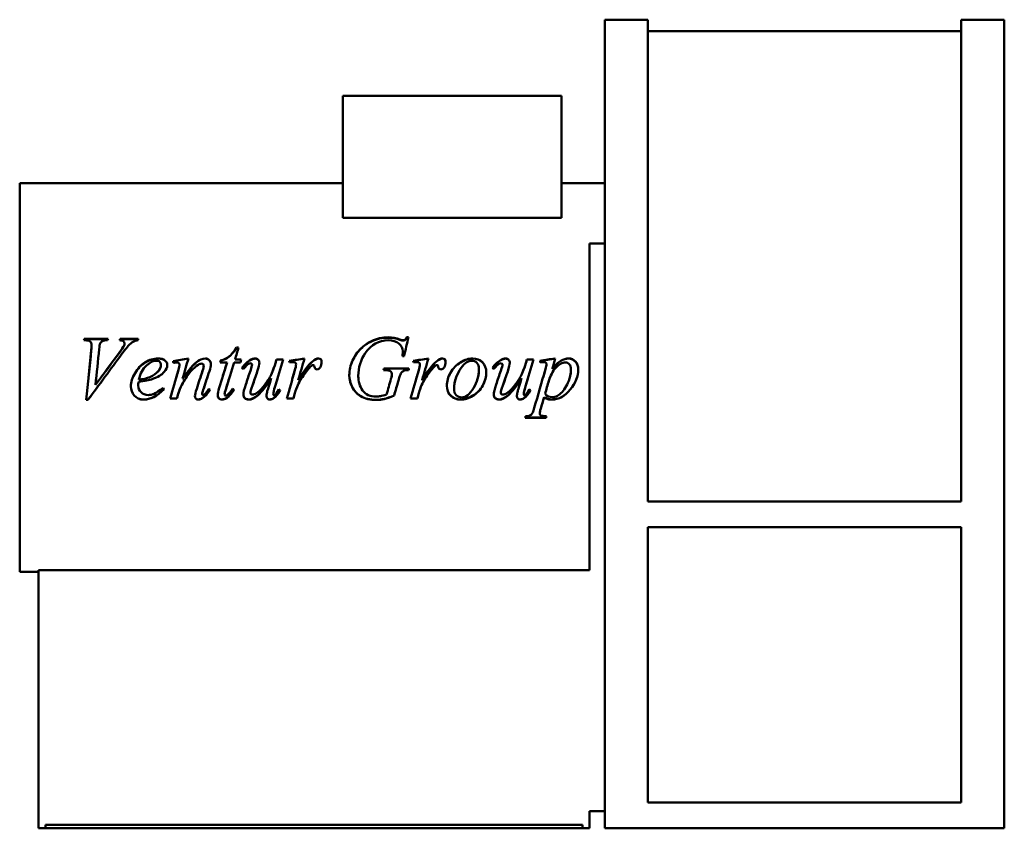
# Model space of a CAD drawing. Header units: millimetres. Extents: x 134 to 706, y 62 to 532.
import ezdxf

# ---------------------------------------------------------------- set-up
doc = ezdxf.new("R2010")
doc.units = ezdxf.units.MM
doc.header["$LTSCALE"] = 2
doc.layers.add('Widoczne (ISO)', color=7, linetype='Continuous', lineweight=50)

msp = doc.modelspace()

# ---------------------------------------------------------------- linework, layer by layer
at = {"layer": 'Widoczne (ISO)'}
for p, q in [((499, 532), (474, 532)), ((474, 62), (474, 532)), ((499, 252), (499, 532)), ((681, 532), (706, 532)), ((681, 252), (681, 532)), ((706, 62), (706, 532)), ((499, 525.36), (681, 525.36)), ((321.81, 487.82), (448.81, 487.82)), ((321.81, 487.82), (321.81, 416.89)), ((448.81, 487.82), (448.81, 416.89)), ((134, 437), (134, 211)), ((321.81, 437), (134, 437)), ((474, 437), (448.81, 437)), ((321.81, 416.89), (448.81, 416.89)), ((465, 212), (465, 402)), ((474, 402), (465, 402)), ((172.23, 345.67), (171.28, 345.67)), ((171.54, 346.59), (185.38, 346.59)), ((171.54, 346.39), (171.54, 346.59)), ((171.54, 346.39), (185.32, 346.39)), ((192.41, 346.59), (202.91, 346.59)), ((192.41, 346.39), (192.41, 346.59)), ((192.41, 346.39), (202.85, 346.39)), ((194.9, 343.69), (194.9, 343.87)), ((354.86, 345.95), (354.86, 346.15)), ((358.92, 347.17), (358.92, 347.38)), ((358.92, 347.38), (359.87, 347.38)), ((358.92, 347.17), (359.82, 347.17)), ((175.8, 342.83), (175.8, 343)), ((194.53, 342.33), (194.53, 342.49)), ((260.04, 341.32), (260.04, 341.47)), ((260.04, 341.47), (261.19, 341.47)), ((260.04, 341.32), (261.14, 341.32)), ((356.55, 339.19), (356.55, 339.32)), ((254.44, 332.84), (250.49, 332.84)), ((250.75, 333.78), (250.75, 333.87)), ((254.44, 332.76), (254.44, 332.84)), ((262.24, 332.84), (258.58, 332.84)), ((259.1, 334.49), (262.67, 334.49)), ((259.1, 334.4), (259.1, 334.49)), ((259.1, 334.4), (262.65, 334.4)), ((267.59, 333.89), (267.59, 333.98)), ((282.57, 332.28), (282.57, 332.36)), ((283.17, 334.4), (283.17, 334.49)), ((283.17, 334.49), (287.09, 334.49)), ((283.17, 334.4), (287.06, 334.4)), ((357.26, 336.48), (356.32, 336.48)), ((413.05, 333.89), (413.05, 333.98)), ((428.04, 332.28), (428.04, 332.36)), ((428.64, 334.4), (428.64, 334.49)), ((428.64, 334.49), (432.55, 334.49)), ((428.64, 334.4), (432.53, 334.4)), ((436.33, 333.78), (436.33, 332.78)), ((216.06, 331.32), (216.06, 331.39)), ((226.93, 331.35), (226.93, 331.42)), ((240.91, 330.84), (240.91, 330.9)), ((268.99, 331.46), (268.99, 331.53)), ((294.56, 331.69), (294.56, 331.76)), ((346.05, 328.33), (345.34, 328.33)), ((345.63, 329.33), (360.15, 329.33)), ((345.63, 329.28), (345.63, 329.33)), ((345.63, 329.28), (360.14, 329.28)), ((366.53, 331.69), (366.53, 331.76)), ((414.45, 331.46), (414.45, 331.53)), ((440.05, 331.43), (440.05, 331.5)), ((443.42, 329.11), (443.42, 329.16)), ((202.99, 321.52), (202.99, 321.5)), ((209.54, 324.24), (209.54, 324.24)), ((211.26, 323.16), (211.26, 323.16)), ((228.67, 323.48), (228.67, 323.47)), ((280.14, 323.67), (280.14, 323.67)), ((350.1, 324.89), (350.1, 324.89)), ((350.1, 324.88), (350.1, 324.88)), ((354.03, 322.31), (354.03, 322.3)), ((354.19, 322.83), (354.18, 322.83)), ((354.19, 322.84), (354.19, 322.84)), ((425.6, 323.67), (425.6, 323.67)), ((441.42, 322.2), (441.42, 322.18)), ((178.06, 319.76), (178.06, 319.77)), ((202.85, 319.4), (202.85, 319.35)), ((226.56, 316.09), (226.56, 316.01)), ((240.02, 314.7), (240.02, 314.62)), ((253.89, 317.73), (253.89, 317.67)), ((268.05, 315.21), (268.05, 315.13)), ((293.9, 315.1), (293.9, 315.02)), ((295.13, 318.57), (295.13, 318.53)), ((365.87, 315.1), (365.87, 315.02)), ((367.1, 318.57), (367.1, 318.53)), ((413.51, 315.21), (413.51, 315.13)), ((173.66, 310.98), (172.71, 310.98)), ((173.66, 311.09), (172.72, 311.09)), ((173.66, 311.09), (173.66, 310.98)), ((225.3, 311.77), (221.44, 311.77)), ((225.3, 311.88), (221.47, 311.88)), ((225.3, 311.88), (225.3, 311.77)), ((253.04, 314.39), (253.04, 314.3)), ((254.24, 312.19), (254.24, 312.08)), ((281.32, 314.59), (281.32, 314.5)), ((281.69, 312.16), (281.69, 312.06)), ((293.07, 311.77), (289.12, 311.77)), ((293.07, 311.88), (289.15, 311.88)), ((293.07, 311.88), (293.07, 311.77)), ((351.46, 313.57), (351.46, 313.48)), ((365.04, 311.77), (361.1, 311.77)), ((365.04, 311.88), (361.13, 311.88)), ((365.04, 311.88), (365.04, 311.77)), ((426.78, 314.59), (426.78, 314.5)), ((427.15, 312.16), (427.15, 312.06)), ((438.62, 312.53), (438.62, 312.43)), ((439.22, 314.56), (439.22, 314.47)), ((436.13, 303.5), (436.13, 303.31)), ((439.82, 300.62), (427.66, 300.62)), ((439.82, 300.83), (427.72, 300.83)), ((439.82, 300.83), (439.82, 300.62)), ((499, 252), (681, 252)), ((499, 237), (681, 237)), ((499, 77), (499, 237)), ((681, 237), (681, 77)), ((145, 212), (465, 212)), ((145, 62), (145, 212)), ((145, 211), (134, 211)), ((681, 77), (499, 77)), ((474, 72), (465, 72)), ((465, 72), (465, 62)), ((461, 64), (149, 64)), ((149, 62), (149, 64)), ((461, 62), (461, 64)), ((145, 62), (149, 62)), ((149, 62), (461, 62)), ((461, 62), (465, 62)), ((474, 62), (706, 62))]:
    msp.add_line(p, q, dxfattribs=at)
for points in [[(171.28, 345.67), (171.37, 345.98), (171.45, 346.29), (171.54, 346.59)], [(171.34, 345.67), (171.4, 345.91), (171.47, 346.15), (171.54, 346.39)], [(180.66, 343.73), (180.49, 343.35), (180.32, 342.29), (180.15, 340.54)], [(185.38, 346.59), (185.28, 346.29), (185.19, 345.98), (185.09, 345.67)], [(192.1, 345.67), (192.2, 345.98), (192.31, 346.29), (192.41, 346.59)], [(192.16, 345.66), (192.25, 345.91), (192.33, 346.15), (192.41, 346.39)], [(194.53, 342.49), (194.78, 343.02), (194.9, 343.48), (194.9, 343.87)], [(194.53, 342.33), (194.78, 342.85), (194.9, 343.3), (194.9, 343.69)], [(202.65, 345.67), (201.81, 345.59), (201.15, 345.43), (200.65, 345.19)], [(202.91, 346.59), (202.82, 346.29), (202.74, 345.98), (202.65, 345.67)], [(348.06, 345.67), (342.64, 345.67), (338.22, 343.22), (334.79, 338.25)], [(338.36, 345.19), (341.45, 346.65), (344.68, 347.38), (348.06, 347.38)], [(338.36, 345), (341.45, 346.45), (344.68, 347.17), (348.06, 347.17)], [(348.06, 347.38), (350.55, 347.38), (352.82, 346.97), (354.86, 346.15)], [(348.06, 347.17), (350.55, 347.17), (352.82, 346.76), (354.86, 345.95)], [(354.86, 346.15), (355.68, 345.83), (356.28, 345.67), (356.66, 345.67)], [(354.86, 345.95), (355.68, 345.63), (356.28, 345.48), (356.66, 345.48)], [(359.87, 347.38), (359, 343.78), (358.13, 340.14), (357.26, 336.48)], [(172.71, 310.98), (173.68, 320.62), (174.64, 330.42), (175.6, 340.03)], [(193.36, 337.71), (186.79, 328.84), (180.22, 319.85), (173.66, 310.98)], [(174.01, 324), (174.54, 329.31), (175.07, 334.63), (175.6, 339.89)], [(175.6, 340.03), (175.73, 341.5), (175.8, 342.49), (175.8, 343)], [(175.6, 339.89), (175.73, 341.35), (175.8, 342.33), (175.8, 342.83)], [(180.15, 340.54), (179.45, 333.66), (178.76, 326.68), (178.06, 319.73)], [(178.06, 319.73), (182.62, 325.94), (187.17, 332.17), (191.73, 338.33)], [(181.19, 324), (184.71, 328.75), (188.22, 333.49), (191.73, 338.2)], [(191.73, 338.33), (193.22, 340.33), (194.15, 341.72), (194.53, 342.49)], [(191.73, 338.2), (193.22, 340.19), (194.15, 341.56), (194.53, 342.33)], [(261.19, 341.47), (260.49, 339.16), (259.79, 336.83), (259.1, 334.49)], [(334.79, 338.25), (332.06, 334.31), (330.7, 329.88), (330.7, 324.96)], [(356.32, 336.48), (356.47, 337.77), (356.55, 338.72), (356.55, 339.32)], [(356.33, 336.48), (356.48, 337.71), (356.55, 338.61), (356.55, 339.19)], [(223.13, 333.5), (226.09, 334.03), (229.05, 334.56), (232.02, 335.09)], [(223.35, 332.56), (223.28, 332.87), (223.2, 333.18), (223.13, 333.5)], [(223.14, 333.42), (226.09, 333.94), (229.04, 334.46), (231.99, 334.99)], [(224.3, 332.7), (223.98, 332.65), (223.67, 332.6), (223.35, 332.56)], [(225.36, 332.81), (225.17, 332.81), (224.81, 332.77), (224.3, 332.7)], [(232.02, 335.09), (230.9, 331.23), (229.79, 327.35), (228.67, 323.47)], [(239.65, 332.07), (239.14, 332.07), (238.51, 331.86), (237.77, 331.44)], [(249.92, 317.93), (251.42, 322.89), (252.93, 327.88), (254.44, 332.84)], [(250.49, 332.84), (250.58, 333.18), (250.66, 333.53), (250.75, 333.87)], [(250.51, 332.84), (250.59, 333.15), (250.67, 333.47), (250.75, 333.78)], [(251.76, 324), (252.65, 326.92), (253.54, 329.85), (254.44, 332.76)], [(258.58, 332.84), (257.02, 327.8), (255.46, 322.72), (253.89, 317.67)], [(262.67, 334.49), (262.53, 333.94), (262.39, 333.39), (262.24, 332.84)], [(263.13, 329.59), (264.54, 331.59), (266.03, 333.05), (267.59, 333.98)], [(263.15, 329.57), (264.56, 331.54), (266.04, 332.98), (267.59, 333.89)], [(267.59, 333.98), (268.79, 334.72), (269.9, 335.09), (270.91, 335.09)], [(267.59, 333.89), (268.79, 334.63), (269.9, 334.99), (270.91, 334.99)], [(273.25, 332.53), (273.25, 331.6), (272.85, 329.95), (272.05, 327.59)], [(287.09, 334.49), (285.52, 329.31), (283.95, 324.1), (282.37, 318.9)], [(282.57, 332.36), (282.77, 333.07), (282.97, 333.78), (283.17, 334.49)], [(282.57, 332.28), (282.77, 332.99), (282.97, 333.7), (283.17, 334.4)], [(290.64, 333.67), (293.58, 334.14), (296.53, 334.62), (299.47, 335.09)], [(290.98, 332.73), (290.87, 333.04), (290.75, 333.35), (290.64, 333.67)], [(290.67, 333.59), (293.59, 334.05), (296.52, 334.52), (299.44, 334.99)], [(292.87, 332.96), (292.52, 332.96), (291.9, 332.88), (290.98, 332.73)], [(294.18, 332.56), (293.84, 332.82), (293.4, 332.96), (292.87, 332.96)], [(294.56, 331.76), (294.56, 332.08), (294.43, 332.35), (294.18, 332.56)], [(299.47, 335.09), (298.27, 330.93), (297.07, 326.74), (295.87, 322.56)], [(295.87, 322.56), (298.92, 327.7), (301.68, 331.3), (304.13, 333.35)], [(296.74, 324), (299.45, 328.34), (301.91, 331.43), (304.13, 333.27)], [(304.13, 333.35), (305.55, 334.51), (306.69, 335.09), (307.57, 335.09)], [(304.13, 333.27), (305.55, 334.42), (306.69, 334.99), (307.57, 334.99)], [(309.42, 333.13), (309.42, 332.01), (309.13, 330.93), (308.54, 329.9)], [(362.61, 333.67), (365.56, 334.14), (368.5, 334.62), (371.45, 335.09)], [(362.95, 332.73), (362.84, 333.04), (362.73, 333.35), (362.61, 333.67)], [(362.64, 333.59), (365.57, 334.05), (368.49, 334.52), (371.42, 334.99)], [(364.84, 332.96), (364.5, 332.96), (363.87, 332.88), (362.95, 332.73)], [(366.16, 332.56), (365.81, 332.82), (365.37, 332.96), (364.84, 332.96)], [(366.53, 331.76), (366.53, 332.08), (366.4, 332.35), (366.16, 332.56)], [(371.45, 335.09), (370.25, 330.93), (369.04, 326.74), (367.84, 322.56)], [(367.84, 322.56), (370.89, 327.7), (373.65, 331.3), (376.11, 333.35)], [(368.72, 324), (371.42, 328.34), (373.89, 331.43), (376.11, 333.27)], [(376.11, 333.35), (377.52, 334.51), (378.66, 335.09), (379.54, 335.09)], [(376.11, 333.27), (377.52, 334.42), (378.66, 334.99), (379.54, 334.99)], [(381.4, 333.13), (381.4, 332.01), (381.1, 330.93), (380.51, 329.9)], [(408.59, 329.59), (410, 331.59), (411.49, 333.05), (413.05, 333.98)], [(408.61, 329.57), (410.02, 331.54), (411.5, 332.98), (413.05, 333.89)], [(413.05, 333.98), (414.25, 334.72), (415.36, 335.09), (416.37, 335.09)], [(413.05, 333.89), (414.25, 334.63), (415.36, 334.99), (416.37, 334.99)], [(418.71, 332.53), (418.71, 331.6), (418.31, 329.95), (417.51, 327.59)], [(432.55, 334.49), (430.98, 329.31), (429.41, 324.1), (427.84, 318.9)], [(428.04, 332.36), (428.24, 333.07), (428.44, 333.78), (428.64, 334.49)], [(428.04, 332.28), (428.24, 332.99), (428.44, 333.7), (428.64, 334.4)], [(436.33, 333.78), (439.26, 334.22), (442.2, 334.65), (445.14, 335.09)], [(436.33, 333.69), (439.25, 334.13), (442.18, 334.56), (445.11, 334.99)], [(438.42, 332.96), (437.92, 332.96), (437.22, 332.9), (436.33, 332.78)], [(445.14, 335.09), (444.56, 333.12), (443.99, 331.14), (443.42, 329.16)], [(217.98, 327.27), (216.45, 325.58), (214.21, 324.2), (211.26, 323.16)], [(219.72, 331.36), (219.72, 329.93), (219.14, 328.57), (217.98, 327.27)], [(221.44, 311.77), (222.99, 317.13), (224.55, 322.54), (226.1, 327.93)], [(224.97, 324), (225.34, 325.3), (225.72, 326.6), (226.1, 327.9)], [(226.1, 327.93), (226.65, 329.86), (226.93, 331.02), (226.93, 331.42)], [(226.1, 327.9), (226.65, 329.8), (226.93, 330.95), (226.93, 331.35)], [(236.82, 317.53), (237.97, 320.98), (239.11, 324.44), (240.25, 327.9)], [(238.96, 324), (239.39, 325.29), (239.82, 326.58), (240.25, 327.87)], [(240.25, 327.9), (240.69, 329.2), (240.91, 330.2), (240.91, 330.9)], [(240.25, 327.87), (240.69, 329.15), (240.91, 330.14), (240.91, 330.84)], [(244.2, 327.65), (243.01, 324.05), (241.82, 320.46), (240.63, 316.87)], [(245.03, 331.73), (245.03, 330.7), (244.75, 329.34), (244.2, 327.65)], [(263.93, 329.02), (263.66, 329.21), (263.4, 329.4), (263.13, 329.59)], [(265.33, 319.98), (266.23, 322.64), (267.12, 325.3), (268.02, 327.96)], [(266.68, 324), (267.13, 325.31), (267.57, 326.62), (268.02, 327.92)], [(268.02, 327.96), (268.67, 329.86), (268.99, 331.05), (268.99, 331.53)], [(268.02, 327.92), (268.67, 329.81), (268.99, 330.99), (268.99, 331.46)], [(272.05, 327.59), (271.11, 324.84), (270.16, 322.1), (269.22, 319.35)], [(289.12, 311.77), (290.66, 317.09), (292.19, 322.44), (293.73, 327.79)], [(292.64, 324), (293, 325.25), (293.36, 326.5), (293.73, 327.75)], [(293.73, 327.79), (294.28, 329.66), (294.56, 330.98), (294.56, 331.76)], [(293.73, 327.75), (294.28, 329.61), (294.56, 330.92), (294.56, 331.69)], [(301.65, 328.93), (300.22, 327.26), (298.66, 325.07), (296.99, 322.38)], [(303.68, 330.96), (303.22, 330.71), (302.54, 330.04), (301.65, 328.93)], [(304.51, 331.16), (304.2, 331.16), (303.92, 331.09), (303.68, 330.96)], [(304.99, 330.96), (304.86, 331.09), (304.7, 331.16), (304.51, 331.16)], [(305.22, 330.3), (305.18, 330.63), (305.11, 330.84), (304.99, 330.96)], [(308.54, 329.9), (308.14, 329.12), (307.55, 328.73), (306.77, 328.73)], [(345.34, 328.33), (345.43, 328.66), (345.53, 329), (345.63, 329.33)], [(345.35, 328.33), (345.44, 328.65), (345.53, 328.97), (345.63, 329.28)], [(349.57, 327.59), (348.85, 328.08), (347.67, 328.33), (346.05, 328.33)], [(350.23, 326.16), (350.23, 326.79), (350.01, 327.26), (349.57, 327.59)], [(349.69, 323.19), (350.05, 324.42), (350.23, 325.42), (350.23, 326.16)], [(349.91, 324), (350.12, 324.86), (350.23, 325.57), (350.23, 326.14)], [(350.23, 326.14), (350.23, 326.14), (350.23, 326.15), (350.23, 326.15)], [(355.43, 326.36), (355.15, 325.9), (354.68, 324.55), (354.03, 322.3)], [(360.15, 329.33), (360.07, 329), (359.98, 328.66), (359.89, 328.33)], [(361.1, 311.77), (362.63, 317.09), (364.16, 322.44), (365.7, 327.79)], [(364.61, 324), (364.97, 325.25), (365.34, 326.5), (365.7, 327.75)], [(365.7, 327.79), (366.25, 329.66), (366.53, 330.98), (366.53, 331.76)], [(365.7, 327.75), (366.25, 329.61), (366.53, 330.92), (366.53, 331.69)], [(373.62, 328.93), (372.19, 327.26), (370.64, 325.07), (368.96, 322.38)], [(375.65, 330.96), (375.19, 330.71), (374.52, 330.04), (373.62, 328.93)], [(376.48, 331.16), (376.17, 331.16), (375.9, 331.09), (375.65, 330.96)], [(376.97, 330.96), (376.83, 331.09), (376.67, 331.16), (376.48, 331.16)], [(377.19, 330.3), (377.16, 330.63), (377.08, 330.84), (376.97, 330.96)], [(380.51, 329.9), (380.11, 329.12), (379.52, 328.73), (378.74, 328.73)], [(400.21, 324), (400.61, 325.58), (400.81, 327.17), (400.81, 328.77)], [(400.81, 328.77), (400.81, 328.78), (400.81, 328.79), (400.81, 328.79)], [(409.39, 329.02), (409.12, 329.21), (408.86, 329.4), (408.59, 329.59)], [(410.79, 319.98), (411.69, 322.64), (412.58, 325.3), (413.48, 327.96)], [(412.15, 324), (412.59, 325.31), (413.04, 326.62), (413.48, 327.92)], [(413.48, 327.96), (414.13, 329.86), (414.45, 331.05), (414.45, 331.53)], [(413.48, 327.92), (414.13, 329.81), (414.45, 330.99), (414.45, 331.46)], [(417.51, 327.59), (416.57, 324.84), (415.63, 322.1), (414.68, 319.35)], [(432.93, 306.3), (435.1, 313.75), (437.27, 321.31), (439.44, 328.85)], [(438.05, 324), (438.51, 325.6), (438.98, 327.2), (439.44, 328.8)], [(439.44, 328.85), (439.85, 330.27), (440.05, 331.16), (440.05, 331.5)], [(439.44, 328.8), (439.85, 330.22), (440.05, 331.09), (440.05, 331.43)], [(453.58, 324), (454.03, 325.53), (454.26, 327.05), (454.26, 328.55)], [(454.26, 328.55), (454.26, 328.55), (454.26, 328.56), (454.26, 328.57)], [(183.26, 324), (180.06, 319.69), (176.86, 315.37), (173.66, 311.09)], [(178.49, 324), (178.35, 322.59), (178.2, 321.18), (178.06, 319.76)], [(202.99, 321.52), (202.9, 320.67), (202.85, 319.96), (202.85, 319.4)], [(202.99, 321.5), (202.9, 320.64), (202.85, 319.93), (202.85, 319.35)], [(211.26, 323.16), (209.3, 322.46), (206.54, 321.92), (202.99, 321.52)], [(211.26, 323.16), (209.3, 322.45), (206.54, 321.9), (202.99, 321.5)], [(203.17, 322.76), (205.78, 323.04), (207.9, 323.54), (209.54, 324.24)], [(203.52, 324), (203.4, 323.6), (203.28, 323.19), (203.17, 322.77)], [(203.17, 322.77), (203.17, 322.77), (203.17, 322.77), (203.17, 322.77)], [(208.94, 324), (209.15, 324.08), (209.35, 324.16), (209.54, 324.24)], [(213.33, 324), (212.69, 323.7), (211.99, 323.42), (211.26, 323.16)], [(228.76, 320.84), (227.88, 319.39), (227.15, 317.8), (226.56, 316.09)], [(228.76, 320.81), (227.88, 319.34), (227.15, 317.74), (226.56, 316.01)], [(228.82, 324), (228.77, 323.83), (228.72, 323.65), (228.67, 323.48)], [(228.67, 323.48), (228.67, 323.48), (228.67, 323.48), (228.68, 323.48)], [(230.78, 324), (230.12, 323.03), (229.45, 321.98), (228.76, 320.84)], [(242.99, 324), (242.2, 321.64), (241.41, 319.29), (240.63, 316.93)], [(255.85, 324), (255.2, 321.91), (254.55, 319.81), (253.89, 317.73)], [(270.82, 324), (270.29, 322.46), (269.75, 320.93), (269.22, 319.4)], [(277.71, 315.5), (278, 316.68), (278.81, 319.4), (280.14, 323.67)], [(283.92, 324), (283.4, 322.31), (282.89, 320.63), (282.37, 318.94)], [(296.99, 322.4), (296.26, 321.27), (295.64, 319.99), (295.13, 318.57)], [(296.99, 322.38), (296.26, 321.24), (295.64, 319.95), (295.13, 318.53)], [(296.28, 324), (296.15, 323.52), (296.01, 323.05), (295.87, 322.57)], [(295.87, 322.57), (295.87, 322.57), (295.88, 322.58), (295.88, 322.58)], [(298.02, 324), (297.68, 323.49), (297.34, 322.95), (296.99, 322.4)], [(330.7, 324.95), (330.7, 324.63), (330.71, 324.31), (330.72, 324)], [(347.14, 314.19), (347.99, 317.18), (348.84, 320.18), (349.69, 323.19)], [(354.03, 322.31), (353.17, 319.39), (352.32, 316.48), (351.46, 313.57)], [(354.03, 322.3), (353.17, 319.35), (352.32, 316.41), (351.46, 313.48)], [(354.54, 324), (354.39, 323.51), (354.22, 322.95), (354.03, 322.31)], [(368.96, 322.4), (368.23, 321.27), (367.61, 319.99), (367.1, 318.57)], [(368.96, 322.38), (368.23, 321.24), (367.61, 319.95), (367.1, 318.53)], [(368.26, 324), (368.12, 323.52), (367.98, 323.05), (367.84, 322.57)], [(367.84, 322.57), (367.85, 322.57), (367.85, 322.58), (367.85, 322.58)], [(369.99, 324), (369.65, 323.49), (369.31, 322.95), (368.96, 322.4)], [(387.53, 324), (386.76, 321.86), (386.37, 319.73), (386.37, 317.61)], [(416.28, 324), (415.75, 322.46), (415.21, 320.93), (414.68, 319.4)], [(423.17, 315.5), (423.46, 316.68), (424.27, 319.4), (425.6, 323.67)], [(429.38, 324), (428.86, 322.31), (428.35, 320.63), (427.84, 318.94)], [(441.42, 322.2), (440.68, 319.65), (439.95, 317.1), (439.22, 314.56)], [(441.42, 322.18), (440.68, 319.61), (439.95, 317.04), (439.22, 314.47)], [(442.04, 324), (441.81, 323.42), (441.6, 322.82), (441.42, 322.2)], [(217.89, 317.21), (213.81, 313.18), (209.92, 311.17), (206.23, 311.17)], [(217.38, 317.96), (217.55, 317.71), (217.72, 317.46), (217.89, 317.21)], [(226.56, 316.09), (226.14, 314.68), (225.72, 313.28), (225.3, 311.88)], [(226.56, 316.01), (226.14, 314.6), (225.72, 313.18), (225.3, 311.77)], [(235.82, 313.28), (235.82, 314.11), (236.16, 315.53), (236.82, 317.53)], [(240.63, 316.93), (240.23, 315.71), (240.02, 314.96), (240.02, 314.7)], [(240.63, 316.87), (240.23, 315.63), (240.02, 314.88), (240.02, 314.62)], [(244.66, 316.92), (243.14, 314.72), (241.71, 313.16), (240.37, 312.25)], [(244.69, 316.9), (243.16, 314.65), (241.72, 313.07), (240.37, 312.14)], [(241.25, 314.1), (242.06, 314.81), (242.93, 315.9), (243.89, 317.38)], [(243.89, 317.38), (244.15, 317.22), (244.42, 317.06), (244.69, 316.9)], [(249.03, 313.68), (249.03, 314.61), (249.33, 316.02), (249.92, 317.93)], [(253.89, 317.73), (253.32, 316.01), (253.04, 314.9), (253.04, 314.39)], [(253.89, 317.67), (253.32, 315.94), (253.04, 314.82), (253.04, 314.3)], [(258.47, 316.86), (256.99, 314.62), (255.58, 313.07), (254.24, 312.19)], [(258.5, 316.84), (257.01, 314.56), (255.59, 312.97), (254.24, 312.08)], [(255.18, 314.3), (255.54, 314.65), (256.36, 315.7), (257.64, 317.47)], [(257.64, 317.47), (257.93, 317.26), (258.21, 317.05), (258.5, 316.84)], [(263.96, 314.05), (263.96, 315.34), (264.42, 317.32), (265.33, 319.98)], [(269.22, 319.4), (268.44, 317.19), (268.05, 315.79), (268.05, 315.21)], [(269.22, 319.35), (268.44, 317.13), (268.05, 315.72), (268.05, 315.13)], [(277.37, 313.19), (277.37, 313.78), (277.48, 314.55), (277.71, 315.5)], [(282.37, 318.94), (281.67, 316.64), (281.32, 315.19), (281.32, 314.59)], [(282.37, 318.9), (281.67, 316.57), (281.32, 315.11), (281.32, 314.5)], [(285.32, 316.61), (284.15, 314.55), (282.94, 313.08), (281.69, 312.16)], [(285.35, 316.58), (284.17, 314.49), (282.95, 312.98), (281.69, 312.06)], [(284.58, 317.18), (284.83, 316.98), (285.09, 316.78), (285.35, 316.58)], [(293.9, 315.1), (293.62, 314.02), (293.34, 312.95), (293.07, 311.88)], [(293.9, 315.02), (293.62, 313.93), (293.34, 312.85), (293.07, 311.77)], [(295.13, 318.57), (294.4, 316.65), (293.99, 315.49), (293.9, 315.1)], [(295.13, 318.53), (294.4, 316.58), (293.99, 315.42), (293.9, 315.02)], [(365.87, 315.1), (365.59, 314.02), (365.32, 312.95), (365.04, 311.88)], [(365.87, 315.02), (365.59, 313.93), (365.32, 312.85), (365.04, 311.77)], [(367.1, 318.57), (366.38, 316.65), (365.97, 315.49), (365.87, 315.1)], [(367.1, 318.53), (366.38, 316.58), (365.97, 315.42), (365.87, 315.02)], [(386.37, 317.61), (386.37, 317.6), (386.37, 317.6), (386.37, 317.59)], [(409.42, 314.05), (409.42, 315.34), (409.88, 317.32), (410.79, 319.98)], [(414.68, 319.4), (413.9, 317.19), (413.51, 315.79), (413.51, 315.21)], [(414.68, 319.35), (413.9, 317.13), (413.51, 315.72), (413.51, 315.13)], [(422.83, 313.19), (422.83, 313.78), (422.95, 314.55), (423.17, 315.5)], [(427.84, 318.94), (427.13, 316.64), (426.78, 315.19), (426.78, 314.59)], [(427.84, 318.9), (427.13, 316.57), (426.78, 315.11), (426.78, 314.5)], [(430.78, 316.61), (429.61, 314.55), (428.4, 313.08), (427.15, 312.16)], [(430.81, 316.58), (429.63, 314.49), (428.41, 312.98), (427.15, 312.06)], [(430.04, 317.18), (430.29, 316.98), (430.55, 316.78), (430.81, 316.58)], [(240.37, 312.25), (239.41, 311.61), (238.57, 311.29), (237.82, 311.29)], [(240.37, 312.14), (239.41, 311.5), (238.57, 311.17), (237.82, 311.17)], [(240.6, 313.79), (240.77, 313.79), (240.99, 313.9), (241.25, 314.1)], [(254.24, 312.19), (253.34, 311.59), (252.43, 311.29), (251.49, 311.29)], [(254.24, 312.08), (253.34, 311.48), (252.43, 311.17), (251.49, 311.17)], [(253.66, 313.45), (254.05, 313.45), (254.55, 313.73), (255.18, 314.3)], [(281.69, 312.16), (280.87, 311.58), (280.07, 311.29), (279.29, 311.29)], [(281.69, 312.06), (280.87, 311.47), (280.07, 311.17), (279.29, 311.17)], [(427.15, 312.16), (426.33, 311.58), (425.53, 311.29), (424.75, 311.29)], [(427.15, 312.06), (426.33, 311.47), (425.53, 311.17), (424.75, 311.17)], [(438.62, 312.53), (437.98, 310.34), (437.34, 308.15), (436.7, 305.98)], [(438.62, 312.43), (437.98, 310.22), (437.34, 308.01), (436.7, 305.82)], [(439.22, 314.47), (440.28, 313.22), (441.73, 312.6), (443.56, 312.6)], [(436.7, 305.98), (436.32, 304.71), (436.13, 303.89), (436.13, 303.5)], [(436.7, 305.82), (436.32, 304.54), (436.13, 303.71), (436.13, 303.31)], [(427.66, 300.62), (427.75, 300.93), (427.84, 301.24), (427.92, 301.55)], [(440.02, 301.55), (439.95, 301.31), (439.88, 301.07), (439.82, 300.83)], [(440.07, 301.55), (439.99, 301.24), (439.9, 300.93), (439.82, 300.62)]]:
    msp.add_open_spline(points, degree=3, dxfattribs=at)
for points, knots in [([(175.8, 343), (175.8, 343.77), (175.52, 344.4), (174.94, 344.91), (174.37, 345.42), (173.47, 345.67), (172.23, 345.67)], [0, 0, 0, 0, 1, 1, 1, 2, 2, 2, 2]), ([(185.09, 345.67), (183.59, 345.65), (182.56, 345.5), (182.01, 345.21), (181.45, 344.91), (181.01, 344.42), (180.66, 343.73)], [0, 0, 0, 0, 1, 1, 1, 2, 2, 2, 2]), ([(194.9, 343.87), (194.9, 344.32), (194.71, 344.71), (194.32, 345.05), (193.93, 345.39), (193.19, 345.59), (192.1, 345.67)], [0, 0, 0, 0, 1, 1, 1, 2, 2, 2, 2]), ([(200.65, 345.19), (199.7, 344.74), (198.75, 344.07), (197.82, 343.18), (196.88, 342.29), (195.4, 340.47), (193.36, 337.71)], [0, 0, 0, 0, 1, 1, 1, 2, 2, 2, 2]), ([(325.49, 325.3), (325.49, 328.33), (326.13, 331.21), (327.4, 333.92), (328.66, 336.64), (330.25, 338.93), (332.16, 340.79), (334.06, 342.66), (336.13, 344.12), (338.36, 345.19)], [0, 0, 0, 0, 1, 1, 1, 2, 2, 2, 3, 3, 3, 3]), ([(325.49, 325.3), (325.5, 328.3), (326.13, 331.15), (327.4, 333.84), (328.66, 336.53), (330.25, 338.8), (332.16, 340.65), (334.06, 342.5), (336.13, 343.95), (338.36, 345)], [0.001278, 0.001278, 0.001278, 0.001278, 1, 1, 1, 2, 2, 2, 3, 3, 3, 3]), ([(356.55, 339.32), (356.55, 341), (355.8, 342.48), (354.29, 343.76), (352.78, 345.03), (350.71, 345.67), (348.06, 345.67)], [0, 0, 0, 0, 1, 1, 1, 2, 2, 2, 2]), ([(356.66, 345.67), (357.08, 345.67), (357.44, 345.77), (357.75, 345.96), (358.05, 346.16), (358.45, 346.63), (358.92, 347.38)], [0, 0, 0, 0, 1, 1, 1, 2, 2, 2, 2]), ([(356.66, 345.48), (357.08, 345.48), (357.44, 345.57), (357.75, 345.77), (358.05, 345.96), (358.45, 346.43), (358.92, 347.17)], [0, 0, 0, 0, 1, 1, 1, 2, 2, 2, 2]), ([(250.75, 333.87), (252.65, 334.38), (254.27, 335.15), (255.58, 336.17), (256.9, 337.2), (258.38, 338.97), (260.04, 341.47)], [0, 0, 0, 0, 1, 1, 1, 2, 2, 2, 2]), ([(250.75, 333.78), (252.65, 334.29), (254.27, 335.05), (255.58, 336.06), (256.9, 337.08), (258.38, 338.84), (260.04, 341.32)], [0, 0, 0, 0, 1, 1, 1, 2, 2, 2, 2]), ([(198.62, 318.75), (198.62, 321.33), (199.41, 323.95), (200.99, 326.63), (202.58, 329.31), (204.56, 331.39), (206.96, 332.87), (209.35, 334.35), (211.81, 335.09), (214.35, 335.09)], [0, 0, 0, 0, 1, 1, 1, 2, 2, 2, 3, 3, 3, 3]), ([(199.69, 324), (200.04, 324.86), (200.47, 325.73), (200.99, 326.61), (202.58, 329.26), (204.56, 331.32), (206.96, 332.79), (209.35, 334.26), (211.81, 334.99), (214.35, 334.99)], [0.670473, 0.670473, 0.670473, 0.670473, 1, 1, 1, 2, 2, 2, 3, 3, 3, 3]), ([(213.37, 333.81), (211.56, 333.81), (209.65, 332.88), (207.63, 331.02), (205.61, 329.15), (204.12, 326.4), (203.17, 322.76)], [0, 0, 0, 0, 1, 1, 1, 2, 2, 2, 2]), ([(216.06, 331.39), (216.06, 332.11), (215.83, 332.69), (215.36, 333.14), (214.89, 333.59), (214.23, 333.81), (213.37, 333.81)], [0, 0, 0, 0, 1, 1, 1, 2, 2, 2, 2]), ([(214.35, 335.09), (216.18, 335.09), (217.53, 334.72), (218.41, 333.98), (219.28, 333.24), (219.72, 332.37), (219.72, 331.36)], [0, 0, 0, 0, 1, 1, 1, 2, 2, 2, 2]), ([(214.35, 334.99), (216.18, 334.99), (217.53, 334.63), (218.41, 333.89), (219.28, 333.17), (219.71, 332.31), (219.72, 331.32)], [0, 0, 0, 0, 1, 1, 1, 1.990295, 1.990295, 1.990295, 1.990295]), ([(226.93, 331.42), (226.93, 331.78), (226.78, 332.1), (226.47, 332.38), (226.17, 332.67), (225.79, 332.81), (225.36, 332.81)], [0, 0, 0, 0, 1, 1, 1, 2, 2, 2, 2]), ([(228.67, 323.47), (232.1, 328.22), (234.73, 331.34), (236.56, 332.84), (238.4, 334.34), (240.16, 335.09), (241.85, 335.09)], [0, 0, 0, 0, 1, 1, 1, 2, 2, 2, 2]), ([(229.06, 324), (232.3, 328.41), (234.8, 331.33), (236.56, 332.76), (238.4, 334.25), (240.16, 334.99), (241.85, 334.99)], [0.037632, 0.037632, 0.037632, 0.037632, 1, 1, 1, 2, 2, 2, 2]), ([(240.91, 330.9), (240.91, 331.24), (240.79, 331.52), (240.54, 331.74), (240.29, 331.96), (240, 332.07), (239.65, 332.07)], [0, 0, 0, 0, 1, 1, 1, 2, 2, 2, 2]), ([(241.85, 335.09), (242.77, 335.09), (243.53, 334.78), (244.13, 334.15), (244.73, 333.53), (245.03, 332.72), (245.03, 331.73)], [0, 0, 0, 0, 1, 1, 1, 2, 2, 2, 2]), ([(241.85, 334.99), (242.77, 334.99), (243.53, 334.68), (244.13, 334.06), (244.72, 333.45), (245.02, 332.66), (245.03, 331.69)], [0, 0, 0, 0, 1, 1, 1, 1.988893, 1.988893, 1.988893, 1.988893]), ([(268.16, 332.27), (267.72, 332.27), (267.29, 332.14), (266.86, 331.89), (266.43, 331.63), (265.46, 330.67), (263.93, 329.02)], [0, 0, 0, 0, 1, 1, 1, 2, 2, 2, 2]), ([(268.99, 331.53), (268.99, 331.72), (268.91, 331.89), (268.73, 332.04), (268.56, 332.19), (268.37, 332.27), (268.16, 332.27)], [0, 0, 0, 0, 1, 1, 1, 2, 2, 2, 2]), ([(269.28, 314.05), (269.87, 314.05), (270.64, 314.33), (271.59, 314.89), (272.55, 315.45), (273.81, 316.71), (275.4, 318.67), (276.98, 320.63), (278.28, 322.47), (279.31, 324.19), (280.34, 325.9), (281.43, 328.63), (282.57, 332.36)], [0, 0, 0, 0, 1, 1, 1, 2, 2, 2, 3, 3, 3, 4, 4, 4, 4]), ([(270.91, 335.09), (271.59, 335.09), (272.16, 334.85), (272.59, 334.37), (273.03, 333.88), (273.25, 333.27), (273.25, 332.53)], [0, 0, 0, 0, 1, 1, 1, 2, 2, 2, 2]), ([(270.91, 334.99), (271.59, 334.99), (272.16, 334.75), (272.59, 334.27), (273.03, 333.8), (273.24, 333.21), (273.25, 332.49)], [0, 0, 0, 0, 1, 1, 1, 1.982393, 1.982393, 1.982393, 1.982393]), ([(279.2, 324), (279.24, 324.06), (279.28, 324.12), (279.31, 324.18), (280.34, 325.88), (281.43, 328.59), (282.57, 332.28)], [2.963983, 2.963983, 2.963983, 2.963983, 3, 3, 3, 4, 4, 4, 4]), ([(307.57, 335.09), (308.14, 335.09), (308.59, 334.93), (308.92, 334.59), (309.26, 334.26), (309.42, 333.77), (309.42, 333.13)], [0, 0, 0, 0, 1, 1, 1, 2, 2, 2, 2]), ([(307.57, 334.99), (308.14, 334.99), (308.59, 334.83), (308.92, 334.5), (309.25, 334.18), (309.42, 333.7), (309.42, 333.08)], [0, 0, 0, 0, 1, 1, 1, 1.981802, 1.981802, 1.981802, 1.981802]), ([(379.54, 335.09), (380.11, 335.09), (380.56, 334.93), (380.9, 334.59), (381.23, 334.26), (381.4, 333.77), (381.4, 333.13)], [0, 0, 0, 0, 1, 1, 1, 2, 2, 2, 2]), ([(379.54, 334.99), (380.11, 334.99), (380.56, 334.83), (380.9, 334.5), (381.22, 334.18), (381.39, 333.7), (381.4, 333.08)], [0, 0, 0, 0, 1, 1, 1, 1.981802, 1.981802, 1.981802, 1.981802]), ([(382.14, 319.24), (382.14, 321.77), (382.87, 324.32), (384.33, 326.86), (385.79, 329.4), (387.73, 331.41), (390.16, 332.88), (392.59, 334.36), (394.94, 335.09), (397.21, 335.09)], [0, 0, 0, 0, 1, 1, 1, 2, 2, 2, 3, 3, 3, 3]), ([(383, 324), (383.34, 324.94), (383.78, 325.89), (384.33, 326.83), (385.79, 329.36), (387.73, 331.35), (390.16, 332.81), (392.59, 334.26), (394.94, 334.99), (397.21, 334.99)], [0.625205, 0.625205, 0.625205, 0.625205, 1, 1, 1, 2, 2, 2, 3, 3, 3, 3]), ([(396.58, 333.75), (394.05, 333.75), (391.71, 331.95), (389.58, 328.33), (387.44, 324.71), (386.37, 321.11), (386.37, 317.56)], [0, 0, 0, 0, 1, 1, 1, 2, 2, 2, 2]), ([(400.81, 328.82), (400.81, 330.42), (400.42, 331.64), (399.64, 332.48), (398.86, 333.33), (397.84, 333.75), (396.58, 333.75)], [0, 0, 0, 0, 1, 1, 1, 2, 2, 2, 2]), ([(397.21, 335.09), (399.5, 335.09), (401.38, 334.35), (402.84, 332.86), (404.31, 331.36), (405.05, 329.43), (405.05, 327.04)], [0, 0, 0, 0, 1, 1, 1, 2, 2, 2, 2]), ([(397.21, 334.99), (399.5, 334.99), (401.38, 334.26), (402.84, 332.78), (404.31, 331.3), (405.04, 329.39), (405.05, 327.03)], [0, 0, 0, 0, 1, 1, 1, 1.998218, 1.998218, 1.998218, 1.998218]), ([(413.62, 332.27), (413.19, 332.27), (412.75, 332.14), (412.32, 331.89), (411.89, 331.63), (410.92, 330.67), (409.39, 329.02)], [0, 0, 0, 0, 1, 1, 1, 2, 2, 2, 2]), ([(414.45, 331.53), (414.45, 331.72), (414.37, 331.89), (414.2, 332.04), (414.02, 332.19), (413.83, 332.27), (413.62, 332.27)], [0, 0, 0, 0, 1, 1, 1, 2, 2, 2, 2]), ([(414.74, 314.05), (415.33, 314.05), (416.1, 314.33), (417.06, 314.89), (418.01, 315.45), (419.28, 316.71), (420.86, 318.67), (422.44, 320.63), (423.75, 322.47), (424.78, 324.19), (425.81, 325.9), (426.89, 328.63), (428.04, 332.36)], [0, 0, 0, 0, 1, 1, 1, 2, 2, 2, 3, 3, 3, 4, 4, 4, 4]), ([(416.37, 335.09), (417.06, 335.09), (417.62, 334.85), (418.06, 334.37), (418.49, 333.88), (418.71, 333.27), (418.71, 332.53)], [0, 0, 0, 0, 1, 1, 1, 2, 2, 2, 2]), ([(416.37, 334.99), (417.06, 334.99), (417.62, 334.75), (418.06, 334.27), (418.49, 333.8), (418.71, 333.21), (418.71, 332.49)], [0, 0, 0, 0, 1, 1, 1, 1.982393, 1.982393, 1.982393, 1.982393]), ([(424.66, 324), (424.7, 324.06), (424.74, 324.12), (424.78, 324.18), (425.81, 325.88), (426.89, 328.59), (428.04, 332.28)], [2.963983, 2.963983, 2.963983, 2.963983, 3, 3, 3, 4, 4, 4, 4]), ([(440.05, 331.5), (440.05, 331.96), (439.91, 332.31), (439.65, 332.57), (439.38, 332.83), (438.97, 332.96), (438.42, 332.96)], [0, 0, 0, 0, 1, 1, 1, 2, 2, 2, 2]), ([(451.05, 332.84), (449.17, 332.84), (447.3, 331.78), (445.45, 329.66), (443.6, 327.54), (442.26, 325.04), (441.42, 322.18)], [0, 0, 0, 0, 1, 1, 1, 2, 2, 2, 2]), ([(443.42, 329.16), (445.29, 331.37), (446.96, 332.91), (448.42, 333.78), (449.89, 334.66), (451.4, 335.09), (452.94, 335.09)], [0, 0, 0, 0, 1, 1, 1, 2, 2, 2, 2]), ([(443.42, 329.11), (445.29, 331.3), (446.96, 332.83), (448.42, 333.69), (449.89, 334.56), (451.4, 334.99), (452.94, 334.99)], [0, 0, 0, 0, 1, 1, 1, 2, 2, 2, 2]), ([(454.26, 328.59), (454.26, 329.96), (453.94, 331.01), (453.3, 331.74), (452.66, 332.48), (451.91, 332.84), (451.05, 332.84)], [0, 0, 0, 0, 1, 1, 1, 2, 2, 2, 2]), ([(452.94, 335.09), (454.47, 335.09), (455.77, 334.49), (456.86, 333.28), (457.95, 332.08), (458.49, 330.5), (458.49, 328.56)], [0, 0, 0, 0, 1, 1, 1, 2, 2, 2, 2]), ([(452.94, 334.99), (454.47, 334.99), (455.77, 334.4), (456.86, 333.2), (457.94, 332.01), (458.49, 330.45), (458.49, 328.54)], [0, 0, 0, 0, 1, 1, 1, 1.99678, 1.99678, 1.99678, 1.99678]), ([(209.54, 324.24), (211.72, 325.2), (213.35, 326.33), (214.43, 327.65), (215.52, 328.96), (216.06, 330.21), (216.06, 331.39)], [0, 0, 0, 0, 1, 1, 1, 2, 2, 2, 2]), ([(209.54, 324.24), (211.72, 325.19), (213.35, 326.31), (214.43, 327.61), (215.52, 328.92), (216.06, 330.15), (216.06, 331.32)], [0, 0, 0, 0, 1, 1, 1, 2, 2, 2, 2]), ([(237.77, 331.44), (236.39, 330.68), (234.96, 329.41), (233.48, 327.63), (231.99, 325.85), (230.42, 323.58), (228.76, 320.81)], [0, 0, 0, 0, 1, 1, 1, 2, 2, 2, 2]), ([(306.77, 328.73), (306.36, 328.73), (306.03, 328.86), (305.75, 329.12), (305.47, 329.37), (305.3, 329.77), (305.22, 330.3)], [0, 0, 0, 0, 1, 1, 1, 2, 2, 2, 2]), ([(359.89, 328.33), (358.56, 328.31), (357.59, 328.15), (356.99, 327.86), (356.39, 327.56), (355.87, 327.06), (355.43, 326.36)], [0, 0, 0, 0, 1, 1, 1, 2, 2, 2, 2]), ([(378.74, 328.73), (378.34, 328.73), (378, 328.86), (377.72, 329.12), (377.45, 329.37), (377.27, 329.77), (377.19, 330.3)], [0, 0, 0, 0, 1, 1, 1, 2, 2, 2, 2]), ([(405.05, 327.04), (405.05, 324.45), (404.36, 321.89), (402.99, 319.37), (401.61, 316.85), (399.71, 314.85), (397.27, 313.38), (394.83, 311.91), (392.45, 311.17), (390.15, 311.17)], [0, 0, 0, 0, 1, 1, 1, 2, 2, 2, 3, 3, 3, 3]), ([(390.75, 312.45), (393.19, 312.45), (395.48, 314.24), (397.61, 317.84), (399.75, 321.44), (400.81, 325.1), (400.81, 328.82)], [0, 0, 0, 0, 1, 1, 1, 2, 2, 2, 2]), ([(458.49, 328.56), (458.49, 324.77), (456.95, 320.91), (453.87, 317.01), (450.79, 313.11), (447.21, 311.17), (443.13, 311.17)], [0, 0, 0, 0, 1, 1, 1, 2, 2, 2, 2]), ([(443.56, 312.6), (444.48, 312.6), (445.4, 312.84), (446.34, 313.34), (447.27, 313.83), (448.19, 314.56), (449.08, 315.54), (449.98, 316.52), (450.78, 317.65), (451.5, 318.93), (452.21, 320.2), (452.85, 321.71), (453.41, 323.44), (453.98, 325.18), (454.26, 326.89), (454.26, 328.59)], [0, 0, 0, 0, 1, 1, 1, 2, 2, 2, 3, 3, 3, 4, 4, 4, 5, 5, 5, 5]), ([(280.14, 323.67), (277.11, 318.93), (274.57, 315.68), (272.52, 313.92), (270.47, 312.16), (268.59, 311.29), (266.88, 311.29)], [0, 0, 0, 0, 1, 1, 1, 2, 2, 2, 2]), ([(280.14, 323.67), (277.11, 318.89), (274.57, 315.61), (272.52, 313.83), (270.47, 312.06), (268.59, 311.17), (266.88, 311.17)], [0, 0, 0, 0, 1, 1, 1, 2, 2, 2, 2]), ([(341.16, 310.98), (337.49, 310.98), (334.5, 311.66), (332.21, 313.04), (329.93, 314.41), (328.24, 316.24), (327.14, 318.51), (326.04, 320.79), (325.49, 323.05), (325.49, 325.3)], [0, 0, 0, 0, 1, 1, 1, 2, 2, 2, 3, 3, 3, 3]), ([(341.16, 311.09), (337.49, 311.09), (334.5, 311.77), (332.21, 313.13), (329.93, 314.5), (328.24, 316.31), (327.14, 318.56), (326.25, 320.38), (325.73, 322.2), (325.56, 324)], [0, 0, 0, 0, 1, 1, 1, 2, 2, 2, 2.807439, 2.807439, 2.807439, 2.807439]), ([(330.7, 324.96), (330.7, 321.7), (331.55, 318.88), (333.24, 316.51), (334.94, 314.15), (337.56, 312.97), (341.11, 312.97)], [0, 0, 0, 0, 1, 1, 1, 2, 2, 2, 2]), ([(404.73, 324), (404.4, 322.46), (403.82, 320.93), (402.99, 319.41), (401.61, 316.91), (399.71, 314.93), (397.27, 313.47), (394.83, 312.01), (392.45, 311.29), (390.15, 311.29)], [0.393537, 0.393537, 0.393537, 0.393537, 1, 1, 1, 2, 2, 2, 3, 3, 3, 3]), ([(425.6, 323.67), (422.57, 318.93), (420.03, 315.68), (417.98, 313.92), (415.94, 312.16), (414.05, 311.29), (412.34, 311.29)], [0, 0, 0, 0, 1, 1, 1, 2, 2, 2, 2]), ([(425.6, 323.67), (422.57, 318.89), (420.03, 315.61), (417.98, 313.83), (415.94, 312.06), (414.05, 311.17), (412.34, 311.17)], [0, 0, 0, 0, 1, 1, 1, 2, 2, 2, 2]), ([(457.76, 324), (457.02, 321.71), (455.72, 319.4), (453.87, 317.07), (450.79, 313.21), (447.21, 311.29), (443.13, 311.29)], [0.398361, 0.398361, 0.398361, 0.398361, 1, 1, 1, 2, 2, 2, 2]), ([(206.23, 311.29), (203.71, 311.29), (201.81, 312.07), (200.54, 313.63), (199.26, 315.18), (198.62, 316.9), (198.62, 318.78)], [0, 0, 0, 0, 1, 1, 1, 1.996313, 1.996313, 1.996313, 1.996313]), ([(206.23, 311.17), (203.71, 311.17), (201.81, 311.96), (200.54, 313.54), (199.26, 315.11), (198.62, 316.85), (198.62, 318.75)], [0, 0, 0, 0, 1, 1, 1, 2, 2, 2, 2]), ([(202.85, 319.35), (202.85, 317.83), (203.4, 316.53), (204.51, 315.46), (205.62, 314.38), (206.96, 313.85), (208.54, 313.85)], [0, 0, 0, 0, 1, 1, 1, 2, 2, 2, 2]), ([(217.87, 317.25), (214.01, 313.47), (210.32, 311.5), (206.8, 311.3), (206.61, 311.29), (206.42, 311.29), (206.23, 311.29)], [0.0020273, 0.0020273, 0.0020273, 0.0020273, 0.9480768, 0.9480768, 0.9480768, 1, 1, 1, 1]), ([(208.54, 313.85), (209.8, 313.85), (211.01, 314.1), (212.17, 314.6), (213.34, 315.11), (215.07, 316.22), (217.38, 317.96)], [0, 0, 0, 0, 1, 1, 1, 2, 2, 2, 2]), ([(240.02, 314.62), (240.02, 314.39), (240.09, 314.19), (240.21, 314.03), (240.33, 313.87), (240.46, 313.79), (240.6, 313.79)], [0, 0, 0, 0, 1, 1, 1, 2, 2, 2, 2]), ([(268.05, 315.13), (268.05, 314.79), (268.16, 314.52), (268.38, 314.33), (268.6, 314.14), (268.9, 314.05), (269.28, 314.05)], [0, 0, 0, 0, 1, 1, 1, 2, 2, 2, 2]), ([(281.8, 313.68), (282.03, 313.68), (282.28, 313.8), (282.55, 314.05), (282.81, 314.29), (283.49, 315.34), (284.58, 317.18)], [0, 0, 0, 0, 1, 1, 1, 2, 2, 2, 2]), ([(390.15, 311.29), (387.78, 311.29), (385.86, 312.03), (384.37, 313.51), (382.89, 315), (382.15, 316.91), (382.14, 319.26)], [0, 0, 0, 0, 1, 1, 1, 1.997144, 1.997144, 1.997144, 1.997144]), ([(390.15, 311.17), (387.78, 311.17), (385.86, 311.92), (384.37, 313.42), (382.88, 314.92), (382.14, 316.86), (382.14, 319.24)], [0, 0, 0, 0, 1, 1, 1, 2, 2, 2, 2]), ([(386.37, 317.56), (386.37, 315.92), (386.79, 314.66), (387.62, 313.78), (388.45, 312.89), (389.49, 312.45), (390.75, 312.45)], [0, 0, 0, 0, 1, 1, 1, 2, 2, 2, 2]), ([(413.51, 315.13), (413.51, 314.79), (413.62, 314.52), (413.84, 314.33), (414.06, 314.14), (414.36, 314.05), (414.74, 314.05)], [0, 0, 0, 0, 1, 1, 1, 2, 2, 2, 2]), ([(427.26, 313.68), (427.49, 313.68), (427.74, 313.8), (428.01, 314.05), (428.27, 314.29), (428.95, 315.34), (430.04, 317.18)], [0, 0, 0, 0, 1, 1, 1, 2, 2, 2, 2]), ([(237.82, 311.29), (237.21, 311.29), (236.73, 311.48), (236.36, 311.85), (236.01, 312.22), (235.83, 312.71), (235.82, 313.33)], [0, 0, 0, 0, 1, 1, 1, 1.974886, 1.974886, 1.974886, 1.974886]), ([(237.82, 311.17), (237.21, 311.17), (236.73, 311.36), (236.36, 311.74), (236, 312.12), (235.82, 312.63), (235.82, 313.28)], [0, 0, 0, 0, 1, 1, 1, 2, 2, 2, 2]), ([(251.49, 311.29), (250.77, 311.29), (250.18, 311.52), (249.72, 311.98), (249.27, 312.43), (249.04, 313.01), (249.03, 313.73)], [0, 0, 0, 0, 1, 1, 1, 1.980442, 1.980442, 1.980442, 1.980442]), ([(251.49, 311.17), (250.77, 311.17), (250.18, 311.41), (249.72, 311.87), (249.26, 312.33), (249.03, 312.94), (249.03, 313.68)], [0, 0, 0, 0, 1, 1, 1, 2, 2, 2, 2]), ([(253.04, 314.3), (253.04, 314.04), (253.1, 313.83), (253.22, 313.68), (253.35, 313.53), (253.49, 313.45), (253.66, 313.45)], [0, 0, 0, 0, 1, 1, 1, 2, 2, 2, 2]), ([(266.88, 311.29), (266.06, 311.29), (265.36, 311.56), (264.8, 312.09), (264.25, 312.62), (263.97, 313.29), (263.96, 314.1)], [0, 0, 0, 0, 1, 1, 1, 1.984086, 1.984086, 1.984086, 1.984086]), ([(266.88, 311.17), (266.06, 311.17), (265.36, 311.44), (264.8, 311.98), (264.24, 312.52), (263.96, 313.21), (263.96, 314.05)], [0, 0, 0, 0, 1, 1, 1, 2, 2, 2, 2]), ([(279.29, 311.29), (278.71, 311.29), (278.25, 311.48), (277.9, 311.85), (277.55, 312.22), (277.38, 312.68), (277.37, 313.25)], [0, 0, 0, 0, 1, 1, 1, 1.975807, 1.975807, 1.975807, 1.975807]), ([(279.29, 311.17), (278.71, 311.17), (278.25, 311.36), (277.9, 311.74), (277.55, 312.12), (277.37, 312.61), (277.37, 313.19)], [0, 0, 0, 0, 1, 1, 1, 2, 2, 2, 2]), ([(281.32, 314.5), (281.32, 314.22), (281.36, 314.01), (281.44, 313.88), (281.53, 313.74), (281.65, 313.68), (281.8, 313.68)], [0, 0, 0, 0, 1, 1, 1, 2, 2, 2, 2]), ([(341.11, 312.97), (341.98, 312.97), (342.81, 313.04), (343.6, 313.19), (344.38, 313.35), (345.56, 313.68), (347.14, 314.19)], [0, 0, 0, 0, 1, 1, 1, 2, 2, 2, 2]), ([(351.46, 313.57), (349.09, 312.57), (347.19, 311.91), (345.74, 311.58), (344.29, 311.25), (342.77, 311.09), (341.16, 311.09)], [0, 0, 0, 0, 1, 1, 1, 2, 2, 2, 2]), ([(351.46, 313.48), (349.09, 312.47), (347.19, 311.8), (345.74, 311.47), (344.29, 311.14), (342.77, 310.98), (341.16, 310.98)], [0, 0, 0, 0, 1, 1, 1, 2, 2, 2, 2]), ([(412.34, 311.29), (411.52, 311.29), (410.83, 311.56), (410.26, 312.09), (409.71, 312.62), (409.43, 313.29), (409.42, 314.1)], [0, 0, 0, 0, 1, 1, 1, 1.984086, 1.984086, 1.984086, 1.984086]), ([(412.34, 311.17), (411.52, 311.17), (410.83, 311.44), (410.26, 311.98), (409.7, 312.52), (409.42, 313.21), (409.42, 314.05)], [0, 0, 0, 0, 1, 1, 1, 2, 2, 2, 2]), ([(424.75, 311.29), (424.18, 311.29), (423.71, 311.48), (423.36, 311.85), (423.02, 312.22), (422.84, 312.68), (422.83, 313.25)], [0, 0, 0, 0, 1, 1, 1, 1.975807, 1.975807, 1.975807, 1.975807]), ([(424.75, 311.17), (424.18, 311.17), (423.71, 311.36), (423.36, 311.74), (423.01, 312.12), (422.83, 312.61), (422.83, 313.19)], [0, 0, 0, 0, 1, 1, 1, 2, 2, 2, 2]), ([(426.78, 314.5), (426.78, 314.22), (426.82, 314.01), (426.91, 313.88), (426.99, 313.74), (427.11, 313.68), (427.26, 313.68)], [0, 0, 0, 0, 1, 1, 1, 2, 2, 2, 2]), ([(443.13, 311.29), (442.28, 311.29), (441.51, 311.38), (440.85, 311.56), (440.18, 311.73), (439.44, 312.06), (438.62, 312.53)], [0, 0, 0, 0, 1, 1, 1, 2, 2, 2, 2]), ([(443.13, 311.17), (442.28, 311.17), (441.51, 311.26), (440.85, 311.44), (440.18, 311.62), (439.44, 311.95), (438.62, 312.43)], [0, 0, 0, 0, 1, 1, 1, 2, 2, 2, 2]), ([(427.92, 301.55), (429.52, 301.62), (430.6, 301.89), (431.17, 302.36), (431.73, 302.83), (432.32, 304.14), (432.93, 306.3)], [0, 0, 0, 0, 1, 1, 1, 2, 2, 2, 2]), ([(436.13, 303.31), (436.13, 302.94), (436.23, 302.62), (436.43, 302.36), (436.63, 302.1), (436.95, 301.9), (437.4, 301.76), (437.85, 301.62), (438.74, 301.55), (440.07, 301.55)], [0, 0, 0, 0, 1, 1, 1, 2, 2, 2, 3, 3, 3, 3])]:
    msp.add_open_spline(points, degree=3, knots=knots, dxfattribs=at)

doc.saveas('drawing.dxf')
